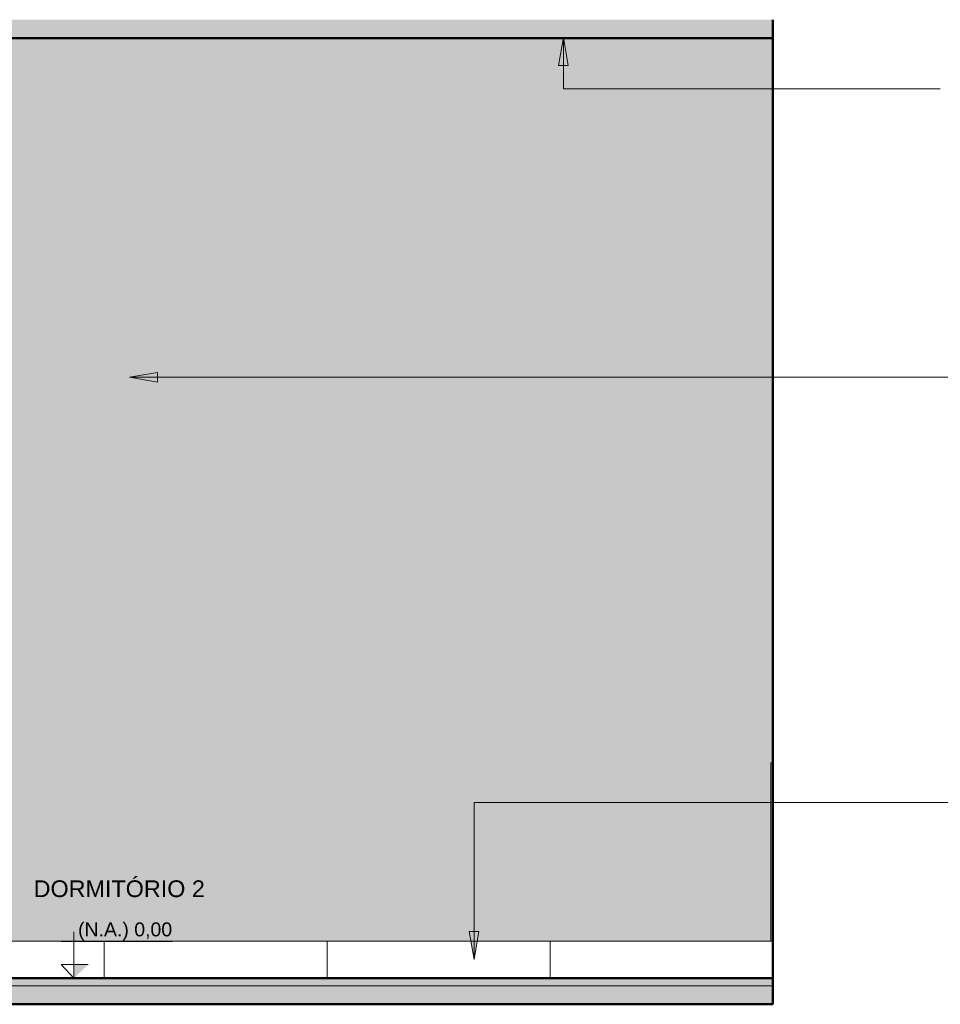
# Model space of a CAD drawing. Header units: metres. Extents: x 0.8 to 12.2, y -0.1 to 2.6.
# Tile 4 of 5: x 7.2 to 9.7, y -0.1 to 2.6. Entities that reach past the tile are written whole.
import ezdxf

# ---------------------------------------------------------------- set-up
doc = ezdxf.new("R2010")
doc.units = ezdxf.units.M
for name, color, linetype, lineweight in [('A-CLNG', 7, 'Continuous', 5), ('A-FLOR', 7, 'Continuous', 5), ('A-FLOR-MCUT', 7, 'Continuous', 5), ('A-FLOR-PATT', 7, 'Continuous', 50), ('A-WALL', 7, 'Continuous', 5), ('A-WALL-PATT', 7, 'Continuous', 5), ('G-ANNO-DIMS', 7, 'Continuous', 9), ('G-ANNO-TEXT', 7, 'Continuous', 9), ('I-WALL', 7, 'Continuous', 5)]:
    doc.layers.add(name, color=color, linetype=linetype, lineweight=lineweight)
doc.styles.add('Arial', font='arial.ttf', dxfattribs={"height": 0.0375})
doc.styles.add('Arial_1', font='arial.ttf', dxfattribs={"height": 0.045})
pattern_1 = [(50, (20.64694, 0), (0.1821895, -0.015938), [0.01905, -0.20955]), (355, (20.64694, 0), (-0.0352423, 0.1910586), [0.01524, -0.16764]), (100.451, (20.66212, -0.00133), (0.146942, 0.1751196), [0.01619, -0.17809]), (46.184, (20.64694, 0.0508), (0.2710768, -0.0420454), [0.02857, -0.31432]), (96.636, (20.66953, 0.0473), (0.237407, 0.2474328), [0.02429, -0.26714]), (351.184, (20.64694, 0.0508), (0.237406, 0.247428), [0.02286, -0.25146]), (21, (20.67234, 0.0381), (0.1516197, -0.1022669), [0.01905, -0.20955]), (326, (20.67234, 0.0381), (0.0618035, 0.1841894), [0.01524, -0.16764]), (71.451, (20.68497, 0.02958), (0.213418, 0.0819242), [0.01619, -0.17809]), (37.5, (20.64694, 0), (0.00308637, 0.08455105), [0.00838, -0.15723, 0.00838, -0.1618, -0.16827]), (37.5, (20.64694, 0), (0.00308637, 0.08455105), [-0.33579, 0.00838, -0.15989]), (7.5, (20.64694, 0), (0.06681573, 0.10017824), [0.00838, -0.08865, 0.00838, -0.15342, -0.06413]), (7.5, (20.64694, 0), (0.06681573, 0.10017824), [-0.25883, 0.00838, -0.05575]), (327.5, (20.5903, 0), (0.13558658, -0.0057276), [0.00838, -0.05512, 0.00838, -0.18974, -0.26289]), (327.5, (20.5903, 0), (0.13558658, -0.0057276), [-0.26162, 0.00838, -0.25451]), (317.5, (20.5649, 0), (0.1481253, 0.0254287), [0.00838, -0.07417, 0.00838, -0.12319, -0.18669]), (317.5, (20.5649, 0), (0.1481253, 0.0254287), [-0.21412, 0.00838, -0.17831])]

# ---------------------------------------------------------------- blocks, each defined once
blk = doc.blocks.new('Elevações de ponto - Cota de elevação - corte _N_O e N_A_-1979376-6d')
at = {"layer": 'G-ANNO-DIMS'}
blk.add_hatch(color=256, dxfattribs=at).paths.add_polyline_path([(-13.2385, 0.0368), (-13.2767, 0), (-13.2767, 0.0368)])
for p, q in [((-13.2767, 0), (-13.2767, 0.125)), ((-13.311, 0.0993), (-13.0121, 0.0993)), ((-13.2767, 0), (-13.311, 0.0368)), ((-13.311, 0.0368), (-13.2385, 0.0368)), ((-13.2767, 0.0368), (-13.311, 0.0368)), ((-13.311, 0.0368), (-13.2767, 0)), ((-13.2767, 0), (-13.2767, 0.0368))]:
    blk.add_line(p, q, dxfattribs=at)

msp = doc.modelspace()

# ---------------------------------------------------------------- hatches: boundary and pattern name
at = {"layer": 'A-FLOR', "true_color": 0xbbc5c4}
msp.add_hatch(color=9, dxfattribs=at).paths.add_polyline_path([(9.2469, -0.02), (9.2519, -0.02), (9.2519, 0), (5.3319, 0), (5.3319, -0.02), (7.2918, -0.02)])
at = {"layer": 'A-FLOR-PATT', "lineweight": 5, "true_color": 0x787878}
h = msp.add_hatch(dxfattribs=at)
h.set_pattern_fill('FP_1', color=8, style=0, pattern_type=2)
h.set_pattern_definition(pattern_1)
h.paths.add_polyline_path([(9.2519, 2.53), (9.2519, 2.5801), (5.3316, 2.5801), (5.3316, 2.53), (8.762, 2.53)])
h = msp.add_hatch(dxfattribs=at)
h.set_pattern_fill('FP_1', color=8, style=0, pattern_type=2)
h.set_pattern_definition(pattern_1)
h.paths.add_polyline_path([(6.5319, -0.07), (9.2519, -0.07), (9.2519, -0.02), (5.3319, -0.02), (5.3319, -0.07), (6.3117, -0.07)])
at = {"layer": 'A-WALL', "true_color": 0xf4f4f4}
msp.add_hatch(color=7, dxfattribs=at).paths.add_polyline_path([(9.2519, 0), (9.2519, 0.1), (9.2499, 0.1), (9.2499, 0)])
at = {"layer": 'A-WALL-PATT', "true_color": 0x787878}
h = msp.add_hatch(dxfattribs=at)
h.set_pattern_fill('FP_5', color=8, style=0, pattern_type=2)
h.set_pattern_definition([(0, (9.25194, 0), (0, 0.6), []), (90, (9.25194, 0), (-0.6, 4e-17), [])])
h.paths.add_polyline_path([(7.2918, 0), (9.2499, 0), (9.2499, 0.1), (6.2819, 0.1), (6.2819, 0), (6.6224, 0)])
at = {"layer": 'G-ANNO-TEXT'}
for points in [[(8.688, 2.532), (8.6748, 2.457), (8.7012, 2.457)], [(7.5202, 1.6175), (7.5952, 1.6043), (7.5952, 1.6307)], [(8.4475, 0.0507), (8.4607, 0.1257), (8.4342, 0.1257)]]:
    msp.add_hatch(color=256, dxfattribs=at).paths.add_polyline_path(points)
at = {"layer": 'I-WALL', "true_color": 0xf4eccd}
msp.add_hatch(color=254, dxfattribs=at).paths.add_polyline_path([(6.5319, 1.78), (9.2519, 1.78), (9.2519, 2.53), (6.4519, 2.53), (6.4519, 1.78)])
h = msp.add_hatch(color=254, dxfattribs=at)
h.paths.add_polyline_path([(7.0749, 0.1), (9.2469, 0.1), (9.2469, 0.58), (9.2519, 0.58), (9.2519, 1.78), (6.5319, 1.78), (6.5319, 0.1)])
h.paths.add_polyline_path([(6.6924, 1.0406), (6.6924, 1.16), (6.7714, 1.16), (6.7714, 1.0406), (6.7099, 1.0406)])
h.paths.add_polyline_path([(6.7218, 1.0797), (6.7228, 1.08), (6.7235, 1.0807), (6.7238, 1.0817), (6.7235, 1.0827), (6.7228, 1.0834), (6.7218, 1.0837), (6.7208, 1.0834), (6.72, 1.0827), (6.7198, 1.0817), (6.72, 1.0807), (6.7208, 1.08), (6.7213, 1.0798)])
h.paths.add_polyline_path([(6.742, 1.0797), (6.743, 1.08), (6.7438, 1.0807), (6.744, 1.0817), (6.7438, 1.0827), (6.743, 1.0834), (6.742, 1.0837), (6.741, 1.0834), (6.7402, 1.0826), (6.74, 1.0817), (6.7403, 1.0807), (6.741, 1.08), (6.7415, 1.0798)])
h.paths.add_polyline_path([(6.7319, 1.082), (6.7329, 1.0822), (6.7337, 1.0831), (6.7339, 1.084), (6.7336, 1.085), (6.7329, 1.0857), (6.7319, 1.086), (6.7309, 1.0857), (6.7302, 1.085), (6.7299, 1.084), (6.7302, 1.083), (6.7309, 1.0822), (6.7314, 1.082)])
at = {"layer": 'I-WALL', "true_color": 0xc0c0c0}
msp.add_hatch(color=9, dxfattribs=at).paths.add_polyline_path([(9.2499, 0.1), (9.2519, 0.1), (9.2519, 0.58), (9.2469, 0.58), (9.2469, 0.1)])

# ---------------------------------------------------------------- linework, layer by layer
at = {"layer": 'A-CLNG'}
for p, q in [((9.2519, 2.532), (5.3319, 2.532)), ((9.2519, 2.531), (5.3319, 2.531))]:
    msp.add_line(p, q, dxfattribs=at)
at = {"layer": 'A-FLOR', "lineweight": 50}
for p, q in [((9.2519, 2.53), (9.2519, 2.5801)), ((5.3319, 2.53), (9.2519, 2.53)), ((9.2519, 0), (5.3319, 0)), ((9.2519, -0.07), (9.2519, 0)), ((9.252, -0.07), (5.3319, -0.07))]:
    msp.add_line(p, q, dxfattribs=at)
at = {"layer": 'A-FLOR-MCUT'}
msp.add_line((9.2519, -0.02), (5.3319, -0.02), dxfattribs=at)
at = {"layer": 'A-WALL'}
msp.add_line((9.2499, 0.1), (6.2819, 0.1), dxfattribs=at)
at = {"layer": 'A-WALL', "lineweight": 25}
for p, q in [((9.2499, 0.1), (9.2499, 0)), ((9.2519, 0.1), (9.2499, 0.1))]:
    msp.add_line(p, q, dxfattribs=at)
at = {"layer": 'G-ANNO-TEXT'}
for p, q in [((8.688, 2.532), (8.6748, 2.457)), ((8.7012, 2.457), (8.688, 2.532)), ((8.688, 2.532), (8.688, 2.3942)), ((8.6748, 2.457), (8.7012, 2.457)), ((8.688, 2.3942), (9.6409, 2.3942)), ((9.6409, 2.3942), (9.7021, 2.3942)), ((7.5952, 1.6307), (7.5202, 1.6175)), ((7.5202, 1.6175), (7.5952, 1.6043)), ((7.5202, 1.6175), (9.4854, 1.6175)), ((7.5952, 1.6043), (7.5952, 1.6307)), ((9.4854, 1.6175), (10.0692, 1.6175)), ((8.4475, 0.4734), (9.5423, 0.4734)), ((8.4475, 0.0507), (8.4475, 0.4734)), ((9.5423, 0.4734), (9.7292, 0.4734)), ((8.4607, 0.1257), (8.4342, 0.1257)), ((8.4342, 0.1257), (8.4475, 0.0507)), ((8.4475, 0.0507), (8.4607, 0.1257))]:
    msp.add_line(p, q, dxfattribs=at)
at = {"layer": 'I-WALL', "lineweight": 50}
msp.add_line((9.2519, 2.53), (9.2519, 0), dxfattribs=at)
at = {"layer": 'I-WALL'}
for p, q in [((9.2469, 0.1), (9.2469, 0.58)), ((9.2469, 0.58), (9.2519, 0.58))]:
    msp.add_line(p, q, dxfattribs=at)

# ---------------------------------------------------------------- block references
at = {"layer": 'G-ANNO-DIMS'}
msp.add_blockref('Elevações de ponto - Cota de elevação - corte _N_O e N_A_-1979376-6d', (20.6469, 0), dxfattribs=at)

# ---------------------------------------------------------------- texts
at = {"layer": 'G-ANNO-DIMS', "lineweight": 18, "insert": (7.3816, 0.1504), "char_height": 0.0375, "width": 0.30255, "attachment_point": 1, "line_spacing_factor": 0.941778, "style": 'Arial'}
msp.add_mtext('(N.A.) 0,00', dxfattribs=at)
at = {"layer": 'G-ANNO-TEXT', "insert": (7.262, 0.2636), "char_height": 0.045, "width": 0.543143, "attachment_point": 1, "style": 'Arial_1'}
msp.add_mtext('DORMITÓRIO 2', dxfattribs=at)

doc.saveas('drawing.dxf')
